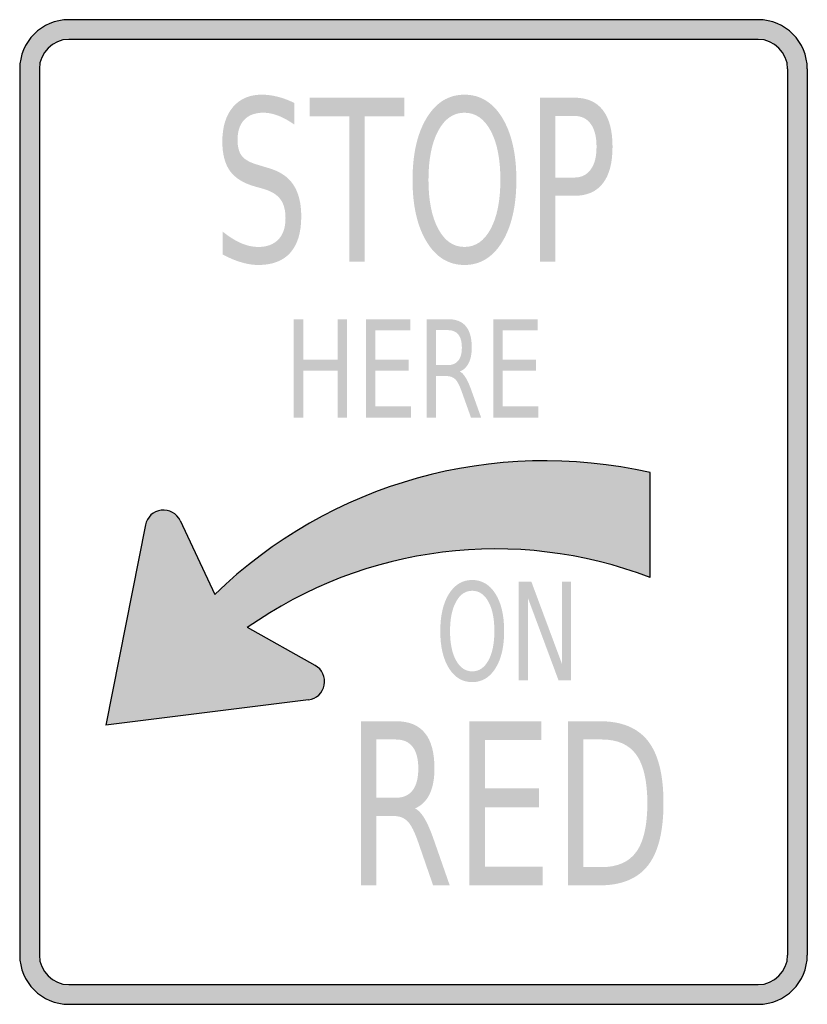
# Model space of a CAD drawing. Header units: inches. Extents: x -0.5 to 0.5, y -0.62 to 0.62.
import ezdxf

# ---------------------------------------------------------------- set-up
doc = ezdxf.new("R2010")
doc.units = ezdxf.units.IN
doc.header["$MEASUREMENT"] = 0

msp = doc.modelspace()

# ---------------------------------------------------------------- hatches: boundary and pattern name
h = msp.add_hatch(color=7)
h.paths.add_polyline_path([(0.4375, -0.625), (-0.4375, -0.625), (-0.446, -0.6244), (-0.4542, -0.6227), (-0.4619, -0.62), (-0.469, -0.6165), (-0.4756, -0.6119), (-0.4817, -0.6067), (-0.4871, -0.6006), (-0.4915, -0.594), (-0.495, -0.5869), (-0.4977, -0.5792), (-0.4994, -0.571), (-0.5, -0.5625), (-0.5, 0.5625), (-0.4994, 0.571), (-0.4977, 0.5792), (-0.495, 0.5869), (-0.4915, 0.594), (-0.4871, 0.6006), (-0.4817, 0.6067), (-0.4756, 0.6119), (-0.469, 0.6165), (-0.4619, 0.62), (-0.4542, 0.6227), (-0.446, 0.6244), (-0.4375, 0.625), (0.4375, 0.625), (0.446, 0.6244), (0.4542, 0.6227), (0.4619, 0.62), (0.469, 0.6165), (0.4756, 0.6119), (0.4817, 0.6067), (0.4869, 0.6006), (0.4915, 0.594), (0.495, 0.5869), (0.4977, 0.5792), (0.4994, 0.571), (0.5, 0.5625), (0.5, -0.5625), (0.4994, -0.571), (0.4977, -0.5792), (0.495, -0.5869), (0.4915, -0.594), (0.4869, -0.6006), (0.4817, -0.6067), (0.4756, -0.6119), (0.469, -0.6165), (0.4619, -0.62), (0.4542, -0.6227), (0.446, -0.6244), (0.4375, -0.625)])
h.paths.add_polyline_path([(-0.475, -0.5625), (-0.475, 0.5625), (-0.4746, 0.5675), (-0.4737, 0.5725), (-0.4721, 0.5771), (-0.4698, 0.5815), (-0.4673, 0.5854), (-0.464, 0.589), (-0.4604, 0.5921), (-0.4565, 0.5948), (-0.4521, 0.5971), (-0.4475, 0.5987), (-0.4425, 0.5996), (-0.4375, 0.6), (0.4375, 0.6), (0.4425, 0.5996), (0.4475, 0.5987), (0.4521, 0.5971), (0.4565, 0.5948), (0.4604, 0.5921), (0.464, 0.589), (0.4671, 0.5854), (0.4698, 0.5815), (0.4721, 0.5771), (0.4737, 0.5725), (0.4746, 0.5675), (0.475, 0.5625), (0.475, -0.5625), (0.4746, -0.5675), (0.4737, -0.5725), (0.4721, -0.5771), (0.4698, -0.5815), (0.4671, -0.5854), (0.464, -0.589), (0.4604, -0.5921), (0.4565, -0.5948), (0.4521, -0.5971), (0.4475, -0.5987), (0.4425, -0.5996), (0.4375, -0.6), (-0.4375, -0.6), (-0.4425, -0.5996), (-0.4475, -0.5987), (-0.4521, -0.5971), (-0.4565, -0.5948), (-0.4604, -0.5921), (-0.464, -0.589), (-0.4673, -0.5854), (-0.4698, -0.5815), (-0.4721, -0.5771), (-0.4737, -0.5725), (-0.4746, -0.5675), (-0.475, -0.5625)], flags=0)
h = msp.add_hatch(color=7)
edge = h.paths.add_edge_path()
edge.add_line((-0.1511, 0.5192), (-0.1511, 0.4917))
edge.add_spline(control_points=[(-0.1511, 0.4917), (-0.1583, 0.4968), (-0.1652, 0.5006), (-0.1717, 0.5031), (-0.1782, 0.5056), (-0.1845, 0.5069), (-0.1905, 0.5069), (-0.201, 0.5069), (-0.2092, 0.5039), (-0.2148, 0.498), (-0.2205, 0.492), (-0.2234, 0.4835), (-0.2234, 0.4726), (-0.2234, 0.4634), (-0.2215, 0.4564), (-0.2177, 0.4517), (-0.2139, 0.447), (-0.2067, 0.4432), (-0.1961, 0.4403)], knot_values=[0, 0, 0, 0, 1, 1, 1, 2, 2, 2, 3, 3, 3, 4, 4, 4, 5, 5, 5, 6, 6, 6, 6], degree=3, periodic=0)
edge.add_line((-0.1961, 0.4403), (-0.1846, 0.4368))
edge.add_spline(control_points=[(-0.1846, 0.4368), (-0.1701, 0.4328), (-0.1595, 0.4258), (-0.1527, 0.4157), (-0.1459, 0.4056), (-0.1425, 0.3921), (-0.1425, 0.3752), (-0.1425, 0.355), (-0.1471, 0.3397), (-0.1563, 0.3293), (-0.1655, 0.3188), (-0.1791, 0.3136), (-0.197, 0.3136), (-0.2038, 0.3136), (-0.211, 0.3147), (-0.2186, 0.317), (-0.2262, 0.3192), (-0.234, 0.3225), (-0.2422, 0.3269)], knot_values=[0, 0, 0, 0, 1, 1, 1, 2, 2, 2, 3, 3, 3, 4, 4, 4, 5, 5, 5, 6, 6, 6, 6], degree=3, periodic=0)
edge.add_line((-0.2422, 0.3269), (-0.2422, 0.3559))
edge.add_spline(control_points=[(-0.2422, 0.3559), (-0.2343, 0.3495), (-0.2266, 0.3447), (-0.2191, 0.3414), (-0.2116, 0.3381), (-0.2043, 0.3365), (-0.197, 0.3365), (-0.186, 0.3365), (-0.1775, 0.3397), (-0.1715, 0.346), (-0.1655, 0.3523), (-0.1625, 0.3614), (-0.1625, 0.3731), (-0.1625, 0.3833), (-0.1647, 0.3913), (-0.169, 0.3971), (-0.1733, 0.4028), (-0.1804, 0.4072), (-0.1902, 0.4101)], knot_values=[0, 0, 0, 0, 1, 1, 1, 2, 2, 2, 3, 3, 3, 4, 4, 4, 5, 5, 5, 6, 6, 6, 6], degree=3, periodic=0)
edge.add_line((-0.1902, 0.4101), (-0.2019, 0.4134))
edge.add_spline(control_points=[(-0.2019, 0.4134), (-0.2163, 0.4176), (-0.2267, 0.4241), (-0.2331, 0.4331), (-0.2395, 0.442), (-0.2427, 0.4544), (-0.2427, 0.4703), (-0.2427, 0.4888), (-0.2383, 0.5033), (-0.2294, 0.5139), (-0.2205, 0.5245), (-0.2083, 0.5298), (-0.1927, 0.5298), (-0.186, 0.5298), (-0.1792, 0.5289), (-0.1723, 0.5271), (-0.1653, 0.5254), (-0.1583, 0.5227), (-0.1511, 0.5192)], knot_values=[0, 0, 0, 0, 1, 1, 1, 2, 2, 2, 3, 3, 3, 4, 4, 4, 5, 5, 5, 6, 6, 6, 6], degree=3, periodic=0)
for points in [[(-0.132, 0.526), (-0.0115, 0.526), (-0.0115, 0.5023), (-0.0621, 0.5023), (-0.0621, 0.3177), (-0.0814, 0.3177), (-0.0814, 0.5023), (-0.132, 0.5023), (-0.132, 0.526)], [(-0.152, 0.2448), (-0.14, 0.2448), (-0.14, 0.1935), (-0.0963, 0.1935), (-0.0963, 0.2448), (-0.0843, 0.2448), (-0.0843, 0.1198), (-0.0963, 0.1198), (-0.0963, 0.1793), (-0.14, 0.1793), (-0.14, 0.1198), (-0.152, 0.1198), (-0.152, 0.2448)], [(-0.0603, 0.2448), (-0.0042, 0.2448), (-0.0042, 0.2305), (-0.0483, 0.2305), (-0.0483, 0.1935), (-0.006, 0.1935), (-0.006, 0.1793), (-0.0483, 0.1793), (-0.0483, 0.134), (-0.003, 0.134), (-0.003, 0.1198), (-0.0603, 0.1198), (-0.0603, 0.2448)], [(0.1013, 0.2448), (0.1575, 0.2448), (0.1575, 0.2305), (0.1134, 0.2305), (0.1134, 0.1935), (0.1557, 0.1935), (0.1557, 0.1793), (0.1134, 0.1793), (0.1134, 0.134), (0.1586, 0.134), (0.1586, 0.1198), (0.1013, 0.1198), (0.1013, 0.2448)], [(-0.1333, -0.2385), (-0.3906, -0.2708), (-0.3404, -0.0165), (-0.339, -0.0117), (-0.3365, -0.0075), (-0.3333, -0.0037), (-0.3296, -0.0008), (-0.3252, 0.0012), (-0.3202, 0.0023), (-0.3152, 0.0023), (-0.3104, 0.0015), (-0.306, -0.0004), (-0.3021, -0.0031), (-0.2987, -0.0067), (-0.2962, -0.011), (-0.2523, -0.1048), (-0.2337, -0.0875), (-0.2144, -0.071), (-0.1948, -0.0554), (-0.1744, -0.0408), (-0.1535, -0.0271), (-0.1321, -0.0144), (-0.1104, -0.0025), (-0.0881, 0.0085), (-0.0654, 0.0185), (-0.0425, 0.0275), (-0.0192, 0.0356), (0.0044, 0.0429), (0.0283, 0.049), (0.0525, 0.0542), (0.0769, 0.0583), (0.1015, 0.0617), (0.126, 0.0637), (0.1508, 0.065), (0.1758, 0.065), (0.2008, 0.0642), (0.2256, 0.0623), (0.2506, 0.0592), (0.2756, 0.0552), (0.3004, 0.05), (0.3004, -0.0833), (0.2792, -0.0756), (0.2575, -0.0687), (0.2356, -0.0629), (0.2137, -0.0579), (0.1919, -0.054), (0.1696, -0.0508), (0.1475, -0.0485), (0.1254, -0.0473), (0.1031, -0.0469), (0.081, -0.0473), (0.0587, -0.0487), (0.0369, -0.051), (0.015, -0.0542), (-0.0069, -0.0583), (-0.0285, -0.0631), (-0.05, -0.069), (-0.071, -0.0756), (-0.0921, -0.0833), (-0.1127, -0.0917), (-0.1331, -0.101), (-0.1531, -0.1112), (-0.1729, -0.1223), (-0.1921, -0.1342), (-0.211, -0.1469), (-0.125, -0.1948), (-0.1208, -0.1977), (-0.1175, -0.2012), (-0.115, -0.2054), (-0.1135, -0.2098), (-0.1129, -0.2148), (-0.1133, -0.2196), (-0.1148, -0.2244), (-0.1171, -0.2287), (-0.1202, -0.2323), (-0.1242, -0.2352), (-0.1285, -0.2373), (-0.1333, -0.2385)], [(0.1337, -0.0886), (0.1497, -0.0886), (0.1886, -0.1931), (0.1886, -0.0886), (0.2001, -0.0886), (0.2001, -0.2136), (0.1841, -0.2136), (0.1452, -0.109), (0.1452, -0.2136), (0.1337, -0.2136), (0.1337, -0.0886)], [(0.071, -0.2656), (0.1622, -0.2656), (0.1622, -0.2894), (0.0906, -0.2894), (0.0906, -0.351), (0.1593, -0.351), (0.1593, -0.3748), (0.0906, -0.3748), (0.0906, -0.4503), (0.1641, -0.4503), (0.1641, -0.474), (0.071, -0.474), (0.071, -0.2656)]]:
    msp.add_hatch(color=7).paths.add_polyline_path(points)
h = msp.add_hatch(color=7)
edge = h.paths.add_edge_path()
edge.add_spline(control_points=[(0.0647, 0.5298), (0.0848, 0.5298), (0.1007, 0.52), (0.1127, 0.5004), (0.1246, 0.4808), (0.1306, 0.4546), (0.1306, 0.4216), (0.1306, 0.3888), (0.1246, 0.3626), (0.1127, 0.343), (0.1007, 0.3234), (0.0848, 0.3136), (0.0647, 0.3136), (0.0447, 0.3136), (0.0287, 0.3234), (0.0168, 0.3429), (0.0048, 0.3625), (-0.0012, 0.3887), (-0.0012, 0.4216), (-0.0012, 0.4546), (0.0048, 0.4808), (0.0168, 0.5004), (0.0287, 0.52), (0.0447, 0.5298), (0.0647, 0.5298)], knot_values=[0, 0, 0, 0, 1, 1, 1, 2, 2, 2, 3, 3, 3, 4, 4, 4, 5, 5, 5, 6, 6, 6, 7, 7, 7, 8, 8, 8, 8], degree=3, periodic=0)
edge = h.paths.add_edge_path(flags=0)
edge.add_spline(control_points=[(0.0647, 0.5069), (0.0507, 0.5069), (0.0396, 0.4993), (0.0314, 0.484), (0.0232, 0.4688), (0.019, 0.448), (0.019, 0.4216), (0.019, 0.3954), (0.0232, 0.3747), (0.0314, 0.3594), (0.0396, 0.3441), (0.0507, 0.3365), (0.0647, 0.3365), (0.0787, 0.3365), (0.0898, 0.3441), (0.098, 0.3594), (0.1062, 0.3747), (0.1103, 0.3954), (0.1103, 0.4216), (0.1103, 0.448), (0.1062, 0.4688), (0.098, 0.484), (0.0898, 0.4993), (0.0787, 0.5069), (0.0647, 0.5069)], knot_values=[0, 0, 0, 0, 1, 1, 1, 2, 2, 2, 3, 3, 3, 4, 4, 4, 5, 5, 5, 6, 6, 6, 7, 7, 7, 8, 8, 8, 8], degree=3, periodic=0)
h = msp.add_hatch(color=7)
edge = h.paths.add_edge_path()
edge.add_line((0.1607, 0.526), (0.2042, 0.526))
edge.add_spline(control_points=[(0.2042, 0.526), (0.2202, 0.526), (0.2323, 0.5207), (0.2404, 0.5102), (0.2486, 0.4996), (0.2527, 0.4841), (0.2527, 0.4638), (0.2527, 0.4432), (0.2486, 0.4277), (0.2404, 0.4172), (0.2323, 0.4067), (0.2202, 0.4014), (0.2042, 0.4014)], knot_values=[0, 0, 0, 0, 1, 1, 1, 2, 2, 2, 3, 3, 3, 4, 4, 4, 4], degree=3, periodic=0)
edge.add_line((0.2042, 0.4014), (0.18, 0.4014))
edge.add_line((0.18, 0.4014), (0.18, 0.3177))
edge.add_line((0.18, 0.3177), (0.1607, 0.3177))
edge.add_line((0.1607, 0.3177), (0.1607, 0.526))
edge = h.paths.add_edge_path(flags=0)
edge.add_line((0.18, 0.5028), (0.18, 0.4246))
edge.add_line((0.18, 0.4246), (0.2042, 0.4246))
edge.add_spline(control_points=[(0.2042, 0.4246), (0.2132, 0.4246), (0.2201, 0.428), (0.225, 0.4348), (0.23, 0.4415), (0.2324, 0.4512), (0.2324, 0.4638), (0.2324, 0.4762), (0.23, 0.4859), (0.225, 0.4927), (0.2201, 0.4995), (0.2132, 0.5028), (0.2042, 0.5028)], knot_values=[0, 0, 0, 0, 1, 1, 1, 2, 2, 2, 3, 3, 3, 4, 4, 4, 4], degree=3, periodic=0)
edge.add_line((0.2042, 0.5028), (0.18, 0.5028))
h = msp.add_hatch(color=7)
edge = h.paths.add_edge_path()
edge.add_spline(control_points=[(0.0588, 0.1784), (0.0614, 0.1772), (0.0639, 0.1745), (0.0663, 0.1705), (0.0688, 0.1665), (0.0712, 0.161), (0.0737, 0.1539)], knot_values=[0, 0, 0, 0, 1, 1, 1, 2, 2, 2, 2], degree=3, periodic=0)
edge.add_line((0.0737, 0.1539), (0.0859, 0.1198))
edge.add_line((0.0859, 0.1198), (0.073, 0.1198))
edge.add_line((0.073, 0.1198), (0.0616, 0.1518))
edge.add_spline(control_points=[(0.0616, 0.1518), (0.0587, 0.1602), (0.0558, 0.1658), (0.0531, 0.1685), (0.0503, 0.1712), (0.0466, 0.1726), (0.0418, 0.1726)], knot_values=[0, 0, 0, 0, 1, 1, 1, 2, 2, 2, 2], degree=3, periodic=0)
edge.add_line((0.0418, 0.1726), (0.0287, 0.1726))
edge.add_line((0.0287, 0.1726), (0.0287, 0.1198))
edge.add_line((0.0287, 0.1198), (0.0167, 0.1198))
edge.add_line((0.0167, 0.1198), (0.0167, 0.2448))
edge.add_line((0.0167, 0.2448), (0.0438, 0.2448))
edge.add_spline(control_points=[(0.0438, 0.2448), (0.054, 0.2448), (0.0616, 0.2418), (0.0665, 0.2358), (0.0715, 0.2298), (0.074, 0.2208), (0.074, 0.2088), (0.074, 0.2009), (0.0727, 0.1944), (0.0701, 0.1892), (0.0676, 0.184), (0.0638, 0.1804), (0.0588, 0.1784)], knot_values=[0, 0, 0, 0, 1, 1, 1, 2, 2, 2, 3, 3, 3, 4, 4, 4, 4], degree=3, periodic=0)
edge = h.paths.add_edge_path(flags=0)
edge.add_line((0.0287, 0.2309), (0.0287, 0.1865))
edge.add_line((0.0287, 0.1865), (0.0438, 0.1865))
edge.add_spline(control_points=[(0.0438, 0.1865), (0.0496, 0.1865), (0.054, 0.1884), (0.0569, 0.1922), (0.0599, 0.1959), (0.0614, 0.2015), (0.0614, 0.2088), (0.0614, 0.2161), (0.0599, 0.2216), (0.0569, 0.2253), (0.054, 0.229), (0.0496, 0.2309), (0.0438, 0.2309)], knot_values=[0, 0, 0, 0, 1, 1, 1, 2, 2, 2, 3, 3, 3, 4, 4, 4, 4], degree=3, periodic=0)
edge.add_line((0.0438, 0.2309), (0.0287, 0.2309))
h = msp.add_hatch(color=7)
edge = h.paths.add_edge_path()
edge.add_spline(control_points=[(0.0746, -0.0863), (0.0869, -0.0863), (0.0968, -0.0922), (0.1041, -0.1039), (0.1115, -0.1157), (0.1151, -0.1314), (0.1151, -0.1512), (0.1151, -0.1709), (0.1115, -0.1866), (0.1041, -0.1984), (0.0968, -0.2101), (0.0869, -0.216), (0.0746, -0.216), (0.0623, -0.216), (0.0524, -0.2101), (0.045, -0.1984), (0.0377, -0.1867), (0.034, -0.1709), (0.034, -0.1512), (0.034, -0.1314), (0.0377, -0.1157), (0.045, -0.1039), (0.0524, -0.0922), (0.0623, -0.0863), (0.0746, -0.0863)], knot_values=[0, 0, 0, 0, 1, 1, 1, 2, 2, 2, 3, 3, 3, 4, 4, 4, 5, 5, 5, 6, 6, 6, 7, 7, 7, 8, 8, 8, 8], degree=3, periodic=0)
edge = h.paths.add_edge_path(flags=0)
edge.add_spline(control_points=[(0.0746, -0.1), (0.066, -0.1), (0.0591, -0.1046), (0.0541, -0.1138), (0.049, -0.1229), (0.0464, -0.1354), (0.0464, -0.1512), (0.0464, -0.1669), (0.049, -0.1794), (0.0541, -0.1885), (0.0591, -0.1977), (0.066, -0.2023), (0.0746, -0.2023), (0.0832, -0.2023), (0.09, -0.1977), (0.0951, -0.1885), (0.1001, -0.1794), (0.1027, -0.1669), (0.1027, -0.1512), (0.1027, -0.1354), (0.1001, -0.1229), (0.0951, -0.1138), (0.09, -0.1046), (0.0832, -0.1), (0.0746, -0.1)], knot_values=[0, 0, 0, 0, 1, 1, 1, 2, 2, 2, 3, 3, 3, 4, 4, 4, 5, 5, 5, 6, 6, 6, 7, 7, 7, 8, 8, 8, 8], degree=3, periodic=0)
h = msp.add_hatch(color=7)
edge = h.paths.add_edge_path()
edge.add_spline(control_points=[(0.0019, -0.3763), (0.0062, -0.3783), (0.0102, -0.3827), (0.0142, -0.3894), (0.0181, -0.3961), (0.0221, -0.4053), (0.0261, -0.417)], knot_values=[0, 0, 0, 0, 1, 1, 1, 2, 2, 2, 2], degree=3, periodic=0)
edge.add_line((0.0261, -0.417), (0.046, -0.474))
edge.add_line((0.046, -0.474), (0.0249, -0.474))
edge.add_line((0.0249, -0.474), (0.0064, -0.4205))
edge.add_spline(control_points=[(0.0064, -0.4205), (0.0017, -0.4066), (-0.0029, -0.3973), (-0.0074, -0.3928), (-0.0118, -0.3882), (-0.0179, -0.3859), (-0.0257, -0.3859)], knot_values=[0, 0, 0, 0, 1, 1, 1, 2, 2, 2, 2], degree=3, periodic=0)
edge.add_line((-0.0257, -0.3859), (-0.047, -0.3859))
edge.add_line((-0.047, -0.3859), (-0.047, -0.474))
edge.add_line((-0.047, -0.474), (-0.0665, -0.474))
edge.add_line((-0.0665, -0.474), (-0.0665, -0.2656))
edge.add_line((-0.0665, -0.2656), (-0.0225, -0.2656))
edge.add_spline(control_points=[(-0.0225, -0.2656), (-0.0059, -0.2656), (0.0064, -0.2706), (0.0145, -0.2806), (0.0226, -0.2905), (0.0266, -0.3056), (0.0266, -0.3256), (0.0266, -0.3388), (0.0246, -0.3496), (0.0204, -0.3583), (0.0162, -0.3669), (0.01, -0.3729), (0.0019, -0.3763)], knot_values=[0, 0, 0, 0, 1, 1, 1, 2, 2, 2, 3, 3, 3, 4, 4, 4, 4], degree=3, periodic=0)
edge = h.paths.add_edge_path(flags=0)
edge.add_line((-0.047, -0.2888), (-0.047, -0.3628))
edge.add_line((-0.047, -0.3628), (-0.0225, -0.3628))
edge.add_spline(control_points=[(-0.0225, -0.3628), (-0.013, -0.3628), (-0.0059, -0.3596), (-0.0011, -0.3533), (0.0037, -0.3471), (0.0061, -0.3378), (0.0061, -0.3256), (0.0061, -0.3135), (0.0037, -0.3043), (-0.0011, -0.2981), (-0.0059, -0.2919), (-0.013, -0.2888), (-0.0225, -0.2888)], knot_values=[0, 0, 0, 0, 1, 1, 1, 2, 2, 2, 3, 3, 3, 4, 4, 4, 4], degree=3, periodic=0)
edge.add_line((-0.0225, -0.2888), (-0.047, -0.2888))
h = msp.add_hatch(color=7)
edge = h.paths.add_edge_path()
edge.add_line((0.1961, -0.2656), (0.2362, -0.2656))
edge.add_spline(control_points=[(0.2362, -0.2656), (0.2642, -0.2656), (0.2847, -0.274), (0.2978, -0.2908), (0.3109, -0.3076), (0.3174, -0.3339), (0.3174, -0.3696), (0.3174, -0.4055), (0.3108, -0.4319), (0.2977, -0.4487), (0.2845, -0.4656), (0.264, -0.474), (0.2362, -0.474)], knot_values=[0, 0, 0, 0, 1, 1, 1, 2, 2, 2, 3, 3, 3, 4, 4, 4, 4], degree=3, periodic=0)
edge.add_line((0.2362, -0.474), (0.1961, -0.474))
edge.add_line((0.1961, -0.474), (0.1961, -0.2656))
edge = h.paths.add_edge_path(flags=0)
edge.add_line((0.2156, -0.2888), (0.2156, -0.4508))
edge.add_line((0.2156, -0.4508), (0.2392, -0.4508))
edge.add_spline(control_points=[(0.2392, -0.4508), (0.2591, -0.4508), (0.2737, -0.4443), (0.283, -0.4313), (0.2922, -0.4183), (0.2969, -0.3977), (0.2969, -0.3696), (0.2969, -0.3417), (0.2922, -0.3212), (0.283, -0.3083), (0.2737, -0.2953), (0.2591, -0.2888), (0.2392, -0.2888)], knot_values=[0, 0, 0, 0, 1, 1, 1, 2, 2, 2, 3, 3, 3, 4, 4, 4, 4], degree=3, periodic=0)
edge.add_line((0.2392, -0.2888), (0.2156, -0.2888))

# ---------------------------------------------------------------- linework, layer by layer
at = {"color": 7}
for p, q in [((0.4375, 0.625), (-0.4375, 0.625)), ((0.4375, 0.6), (-0.4375, 0.6)), ((-0.5, 0.5625), (-0.5, -0.5625)), ((-0.475, 0.5625), (-0.475, -0.5625)), ((0.475, 0.5625), (0.475, -0.5625)), ((0.5, 0.5625), (0.5, -0.5625)), ((0.3005, -0.0833), (0.3005, 0.05)), ((-0.2962, -0.011), (-0.2523, -0.1048)), ((-0.3404, -0.0164), (-0.3906, -0.2708)), ((-0.1249, -0.1948), (-0.2109, -0.1468)), ((-0.1333, -0.2385), (-0.3906, -0.2708)), ((-0.4375, -0.6), (0.4375, -0.6)), ((-0.4375, -0.625), (0.4375, -0.625))]:
    msp.add_line(p, q, dxfattribs=at)
for points in [[(-0.4375, 0.625), (-0.472, 0.625), (-0.5, 0.597), (-0.5, 0.5625)], [(0.5, 0.5625), (0.5, 0.597), (0.472, 0.625), (0.4375, 0.625)], [(-0.4375, 0.6), (-0.4582, 0.6), (-0.475, 0.5832), (-0.475, 0.5625)], [(0.475, 0.5625), (0.475, 0.5832), (0.4582, 0.6), (0.4375, 0.6)], [(0.3005, 0.05), (0.1019, 0.0953), (-0.1061, 0.0371), (-0.2523, -0.1047)], [(0.3005, -0.0833), (0.1301, -0.0178), (-0.0618, -0.0416), (-0.211, -0.1468)], [(-0.5, -0.5625), (-0.5, -0.597), (-0.472, -0.625), (-0.4375, -0.625)], [(-0.475, -0.5625), (-0.475, -0.5832), (-0.4582, -0.6), (-0.4375, -0.6)], [(0.4375, -0.625), (0.472, -0.625), (0.5, -0.597), (0.5, -0.5625)], [(0.4375, -0.6), (0.4582, -0.6), (0.475, -0.5832), (0.475, -0.5625)]]:
    msp.add_open_spline(points, degree=3, dxfattribs=at)
for points in [[(-0.2962, -0.011), (-0.3005, -0.0018), (-0.3102, 0.0035), (-0.3203, 0.0023), (-0.3303, 0.0011), (-0.3384, -0.0065), (-0.3404, -0.0164)], [(-0.1333, -0.2385), (-0.1233, -0.2372), (-0.1152, -0.2296), (-0.1133, -0.2197), (-0.1113, -0.2097), (-0.116, -0.1997), (-0.1249, -0.1947)]]:
    msp.add_open_spline(points, degree=3, knots=[0, 0, 0, 0, 1, 1, 1, 2, 2, 2, 2], dxfattribs=at)

doc.saveas('drawing.dxf')
